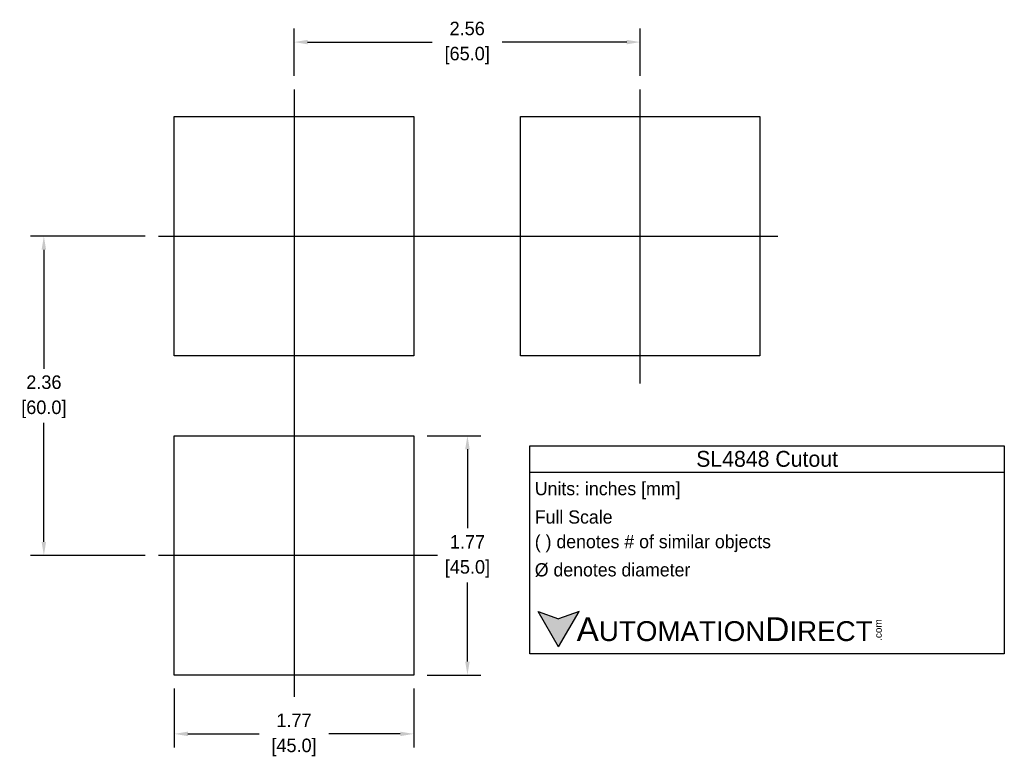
# Model space of a CAD drawing. Header units: inches. Extents: x 569.46 to 576.74, y 556.76 to 562.21.
import ezdxf

# ---------------------------------------------------------------- set-up
doc = ezdxf.new("R2010")
doc.units = ezdxf.units.IN
doc.header["$LTSCALE"] = 8
doc.header["$MEASUREMENT"] = 0
doc.linetypes.add('CENTER', pattern=[2, 1.25, -0.25, 0.25, -0.25])
for name, color, linetype in [('Centerline', 40, 'CENTER'), ('Dimensions', 140, 'Continuous'), ('LAYER_1', 160, 'Continuous'), ('Text', 140, 'Continuous')]:
    doc.layers.add(name, color=color, linetype=linetype)
doc.styles.add('\\M+2ABAC\\M+2A6A11', font='txt')
doc.dimstyles.get("Standard").update_dxf_attribs({"dimtxt": 0.1, "dimasz": 0.1, "dimexe": 0.1, "dimexo": 0.1, "dimgap": 0.05, "dimtad": 0, "dimtih": 1, "dimtoh": 1, "dimzin": 0, "dimdsep": 46, "dimtxsty": 'Standard', "dimcen": 0, "dimclrd": 256, "dimclre": 256, "dimclrt": 256, "dimadec": 0, "dimazin": 0, "dimtfac": 1, "dimtofl": 0, "dimtmove": 0, "dimatfit": 3, "dimfxl": 0, "dimtolj": 1, "dimtzin": 0, "dimarcsym": 0})

# ---------------------------------------------------------------- blocks, each defined once
blk = doc.blocks.new('*D13')
at = {"layer": 'DEFPOINTS', "color": 0}
for p in [(569.6422, 560.609), (570.4901, 560.609), (570.4901, 558.2487)]:
    blk.add_point(p, dxfattribs=at)
at = {"layer": 'Dimensions', "lineweight": -2}
for p, q in [((570.3901, 560.609), (569.5422, 560.609)), ((569.6422, 560.509), (569.6422, 559.6288)), ((569.6422, 558.3487), (569.6422, 559.2288)), ((570.3901, 558.2487), (569.5422, 558.2487))]:
    blk.add_line(p, q, dxfattribs=at)
at = {"layer": 'Dimensions'}
for points in [[(569.6255, 560.509), (569.6588, 560.509), (569.6422, 560.609)], [(569.6255, 558.3487), (569.6588, 558.3487), (569.6422, 558.2487)]]:
    blk.add_solid(points, dxfattribs=at)
at = {"layer": 'Dimensions', "char_height": 0.1, "attachment_point": 5}
for s, insert in [('\\A1;2.36', (569.6422, 559.5288)), ('\\A1;[60.0]', (569.6422, 559.3288))]:
    blk.add_mtext(s, dxfattribs=dict(at, insert=insert))
blk = doc.blocks.new('*D14')
at = {"layer": 'DEFPOINTS', "color": 0}
for p in [(574.0514, 562.0448), (571.4925, 561.6948), (574.0514, 561.6948)]:
    blk.add_point(p, dxfattribs=at)
at = {"layer": 'Dimensions', "lineweight": -2}
for p, q in [((571.4925, 561.7948), (571.4925, 562.1448)), ((574.0514, 561.7948), (574.0514, 562.1448)), ((571.5925, 562.0448), (572.5136, 562.0448)), ((573.9514, 562.0448), (573.0303, 562.0448))]:
    blk.add_line(p, q, dxfattribs=at)
at = {"layer": 'Dimensions'}
for points in [[(571.5925, 562.0614), (571.5925, 562.0281), (571.4925, 562.0448)], [(573.9514, 562.0614), (573.9514, 562.0281), (574.0514, 562.0448)]]:
    blk.add_solid(points, dxfattribs=at)
at = {"layer": 'Dimensions', "char_height": 0.1, "attachment_point": 5}
for s, insert in [('\\A1;2.56', (572.772, 562.1448)), ('\\A1;[65.0]', (572.772, 561.9448))]:
    blk.add_mtext(s, dxfattribs=dict(at, insert=insert))
blk = doc.blocks.new('*D15')
at = {"layer": 'DEFPOINTS', "color": 0}
for p in [(570.6067, 557.3637), (572.3766, 557.3637), (572.3766, 556.9284)]:
    blk.add_point(p, dxfattribs=at)
at = {"layer": 'Dimensions', "lineweight": -2}
for p, q in [((570.6067, 557.2637), (570.6067, 556.8284)), ((572.3766, 557.2637), (572.3766, 556.8284)), ((570.7067, 556.9284), (571.2333, 556.9284)), ((572.2766, 556.9284), (571.75, 556.9284))]:
    blk.add_line(p, q, dxfattribs=at)
at = {"layer": 'Dimensions'}
for points in [[(570.7067, 556.9451), (570.7067, 556.9117), (570.6067, 556.9284)], [(572.2766, 556.9451), (572.2766, 556.9117), (572.3766, 556.9284)]]:
    blk.add_solid(points, dxfattribs=at)
at = {"layer": 'Dimensions', "char_height": 0.1, "attachment_point": 5}
for s, insert in [('\\A1;1.77', (571.4917, 557.0284)), ('\\A1;[45.0]', (571.4917, 556.8284))]:
    blk.add_mtext(s, dxfattribs=dict(at, insert=insert))
blk = doc.blocks.new('*D16')
at = {"layer": 'DEFPOINTS', "color": 0}
for p in [(572.3766, 559.1337), (572.3766, 557.3637), (572.774, 557.3637)]:
    blk.add_point(p, dxfattribs=at)
at = {"layer": 'Dimensions', "lineweight": -2}
for p, q in [((572.4766, 559.1337), (572.874, 559.1337)), ((572.774, 559.0337), (572.774, 558.4487)), ((572.774, 557.4637), (572.774, 558.0487)), ((572.4766, 557.3637), (572.874, 557.3637))]:
    blk.add_line(p, q, dxfattribs=at)
at = {"layer": 'Dimensions'}
for points in [[(572.7573, 559.0337), (572.7906, 559.0337), (572.774, 559.1337)], [(572.7573, 557.4637), (572.7906, 557.4637), (572.774, 557.3637)]]:
    blk.add_solid(points, dxfattribs=at)
at = {"layer": 'Dimensions', "char_height": 0.1, "attachment_point": 5}
for s, insert in [('\\A1;1.77', (572.774, 558.3487)), ('\\A1;[45.0]', (572.774, 558.1487))]:
    blk.add_mtext(s, dxfattribs=dict(at, insert=insert))

msp = doc.modelspace()

# ---------------------------------------------------------------- hatches: boundary and pattern name
at = {"layer": 'Text'}
msp.add_hatch(color=256, dxfattribs=at).paths.add_polyline_path([(573.4475, 557.5714), (573.5988, 557.8334), (573.4475, 557.7783), (573.2963, 557.8334)])

# ---------------------------------------------------------------- linework, layer by layer
at = {"layer": 'Centerline'}
for p, q in [((571.4925, 561.6948), (571.4925, 557.2026)), ((574.0514, 559.5199), (574.0514, 561.6948)), ((570.4901, 560.609), (575.07, 560.609)), ((572.5525, 558.2487), (570.4901, 558.2487))]:
    msp.add_line(p, q, dxfattribs=at)
at = {"layer": 'LAYER_1', "color": 7}
for p, q in [((570.6067, 561.4939), (572.3766, 561.4939)), ((570.6067, 559.724), (570.6067, 561.4939)), ((572.3766, 561.4939), (572.3766, 559.724)), ((573.1666, 561.4939), (574.9365, 561.4939)), ((573.1666, 559.724), (573.1666, 561.4939)), ((574.9365, 561.4939), (574.9365, 559.724)), ((572.3766, 559.724), (570.6067, 559.724)), ((574.9365, 559.724), (573.1666, 559.724)), ((570.6067, 559.1337), (572.3766, 559.1337)), ((570.6067, 557.3637), (570.6067, 559.1337)), ((572.3766, 559.1337), (572.3766, 557.3637)), ((572.3766, 557.3637), (570.6067, 557.3637))]:
    msp.add_line(p, q, dxfattribs=at)
at = {"layer": 'Text'}
for p, q in [((573.2355, 559.0597), (576.7432, 559.0597)), ((573.2355, 557.5193), (573.2355, 559.0597)), ((576.7432, 559.0597), (576.7432, 557.5193)), ((573.2355, 558.8638), (576.7432, 558.8638)), ((573.4475, 557.5714), (573.2963, 557.8334)), ((573.2963, 557.8334), (573.4475, 557.7783)), ((573.4475, 557.5714), (573.5988, 557.8334)), ((573.5988, 557.8334), (573.4475, 557.7783)), ((576.7432, 557.5193), (573.2355, 557.5193))]:
    msp.add_line(p, q, dxfattribs=at)

# ---------------------------------------------------------------- texts
at = {"layer": 'Text', "style": '\\M+2ABAC\\M+2A6A11'}
for s, insert, char_height, width, attachment_point in [('SL4848 Cutout', (574.9894, 558.9617), 0.117502, 3.507697, 5), ('{\\fArial|b0|i0|c0|p34;     \\H1.2x;A\\H0.8333x;UTOMATION\\H1.2x;D\\H0.8333x;IRECT}', (573.2963, 557.7021), 0.146877, 2.492516, 4)]:
    msp.add_mtext(s, dxfattribs=dict(at, insert=insert, char_height=char_height, width=width, attachment_point=attachment_point))
at = {"layer": 'Text', "char_height": 0.097918, "attachment_point": 4}
for s, insert, width in [(' Units: inches [mm]', (573.2355, 558.7277), 3.517251), (' Full Scale', (573.2355, 558.5319), 3.507697), (' ( ) denotes # of similar objects', (573.2355, 558.336), 3.507697), (' %%C denotes diameter', (573.2355, 558.1402), 3.507697)]:
    msp.add_mtext(s, dxfattribs=dict(at, insert=insert, width=width))
at = {"layer": 'Text', "insert": (575.7843, 557.6163), "char_height": 0.052876, "width": 0.156689, "attachment_point": 1, "rotation": 90, "style": '\\M+2ABAC\\M+2A6A11'}
msp.add_mtext('{\\fArial|b0|i0|c0|p34;.com}', dxfattribs=at)

# ---------------------------------------------------------------- dimensions: what is measured, and where the dimension line sits
at = {"layer": 'Dimensions'}
for base, p1, p2, picture, middle in [((574.0514, 562.0448), (571.4925, 561.6948), (574.0514, 561.6948), '*D14', (572.772, 562.0448)), ((572.3766, 556.9284), (570.6067, 557.3637), (572.3766, 557.3637), '*D15', (571.4917, 556.9284))]:
    dim = msp.add_linear_dim(base=base, p1=p1, p2=p2, dimstyle='Standard', override={"dimpost": '\\X'}, dxfattribs=at)
    dim.commit()
    dim.dimension.update_dxf_attribs({"geometry": picture, "text_midpoint": middle})
for base, p1, p2, picture, middle in [((569.6422, 560.609), (570.4901, 558.2487), (570.4901, 560.609), '*D13', (569.6422, 559.4288)), ((572.774, 557.3637), (572.3766, 559.1337), (572.3766, 557.3637), '*D16', (572.774, 558.2487))]:
    dim = msp.add_linear_dim(base=base, p1=p1, p2=p2, angle=90, dimstyle='Standard', override={"dimpost": '\\X'}, dxfattribs=at)
    dim.commit()
    dim.dimension.update_dxf_attribs({"geometry": picture, "text_midpoint": middle})

doc.saveas('drawing.dxf')
